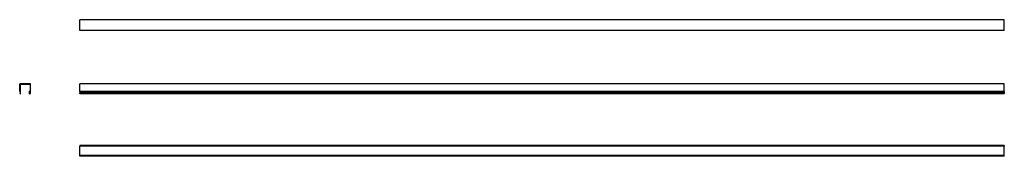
# Model space of a CAD drawing. Header units: millimetres. Extents: x -1422 to 1794, y -6 to 438.
import ezdxf

# ---------------------------------------------------------------- set-up
doc = ezdxf.new("R2010")
doc.units = ezdxf.units.MM
doc.linetypes.add('SLD-Solid', pattern=[0])

msp = doc.modelspace()

# ---------------------------------------------------------------- linework, layer by layer
at = {"color": 7, "linetype": 'SLD-Solid', "lineweight": 25}
for p, q in [((1794.2, 438.5), (-1225.8, 438.5)), ((-1225.8, 438.5), (-1225.8, 438.3)), ((1794.2, 438.3), (-1225.8, 438.3)), ((-1225.8, 403.6), (-1225.8, 438.3)), ((1794.2, 438.5), (1794.2, 438.3)), ((1794.2, 403.6), (1794.2, 438.3)), ((1794.2, 403.6), (-1225.8, 403.6)), ((-1225.8, 403.6), (-1225.8, 403.4)), ((1794.2, 403.4), (-1225.8, 403.4)), ((1794.2, 403.6), (1794.2, 403.4)), ((-1422.4, 204.9), (-1422.4, 229.5)), ((-1387.6, 229.7), (-1422.2, 229.7)), ((-1421.1, 228.3), (-1421.1, 206.2)), ((-1420.9, 228.5), (-1388.9, 228.5)), ((-1388.7, 228.3), (-1388.7, 206.2)), ((-1387.4, 204.9), (-1387.4, 229.5)), ((1794.2, 229.7), (-1225.8, 229.7)), ((-1225.8, 229.7), (-1225.8, 229.5)), ((1794.2, 229.5), (-1225.8, 229.5)), ((-1225.8, 204.9), (-1225.8, 229.5)), ((1794.2, 229.7), (1794.2, 229.5)), ((1794.2, 204.9), (1794.2, 229.5)), ((-1422.2, 204.7), (-1421.4, 204.7)), ((-1421.2, 204.5), (-1421.2, 200.9)), ((-1421.2, 198.6), (-1421.2, 197.7)), ((-1421, 197.5), (-1420.1, 197.5)), ((-1420.1, 206), (-1420.9, 206)), ((-1419.9, 197.7), (-1419.9, 205.8)), ((-1389.9, 197.7), (-1389.9, 205.8)), ((-1389.7, 206), (-1388.9, 206)), ((-1388.8, 197.5), (-1389.7, 197.5)), ((-1388.6, 204.5), (-1388.6, 200.9)), ((-1388.6, 198.6), (-1388.6, 197.7)), ((-1387.6, 204.7), (-1388.4, 204.7)), ((1794.2, 204.9), (-1225.8, 204.9)), ((-1225.8, 204.9), (-1225.8, 204.7)), ((1794.2, 204.7), (-1225.8, 204.7)), ((-1225.8, 204.5), (-1225.8, 204.7)), ((1794.2, 204.5), (-1225.8, 204.5)), ((-1225.8, 204.5), (-1225.8, 200.9)), ((1794.2, 200.9), (-1225.8, 200.9)), ((-1225.8, 200.9), (-1225.8, 200.7)), ((1794.2, 200.7), (-1225.8, 200.7)), ((-1225.8, 198.8), (-1225.8, 200.7)), ((1794.2, 198.8), (-1225.8, 198.8)), ((-1225.8, 198.8), (-1225.8, 198.6)), ((1794.2, 198.6), (-1225.8, 198.6)), ((-1225.8, 198.6), (-1225.8, 197.7)), ((1794.2, 197.7), (-1225.8, 197.7)), ((-1225.8, 197.7), (-1225.8, 197.5)), ((1794.2, 197.5), (-1225.8, 197.5)), ((1794.2, 204.9), (1794.2, 204.7)), ((1794.2, 204.5), (1794.2, 204.7)), ((1794.2, 204.5), (1794.2, 200.9)), ((1794.2, 200.9), (1794.2, 200.7)), ((1794.2, 198.8), (1794.2, 200.7)), ((1794.2, 198.8), (1794.2, 198.6)), ((1794.2, 198.6), (1794.2, 197.7)), ((1794.2, 197.7), (1794.2, 197.5)), ((1794.2, 29.4), (-1225.8, 29.4)), ((-1225.8, 29.4), (-1225.8, 29.2)), ((1794.2, 29.2), (-1225.8, 29.2)), ((-1225.8, 29.2), (-1225.8, 28.4)), ((1794.2, 28.4), (-1225.8, 28.4)), ((-1225.8, 28.2), (-1225.8, 28.4)), ((1794.2, 28.2), (-1225.8, 28.2)), ((1794.2, 28.2), (-1225.8, 28.2)), ((-1225.8, 28.2), (-1225.8, 28)), ((-1225.8, 28.2), (-1225.8, 28.2)), ((1794.2, 28), (-1225.8, 28)), ((-1225.8, 28), (-1225.8, 27.1)), ((1794.2, 27.1), (-1225.8, 27.1)), ((-1225.8, 27.1), (-1225.8, 26.9)), ((1794.2, 26.9), (-1225.8, 26.9)), ((-1225.8, -3.1), (-1225.8, 26.9)), ((1794.2, 29.4), (1794.2, 29.2)), ((1794.2, 29.2), (1794.2, 28.4)), ((1794.2, 28.2), (1794.2, 28.4)), ((1794.2, 28.2), (1794.2, 28)), ((1794.2, 28.2), (1794.2, 28.2)), ((1794.2, 28), (1794.2, 27.1)), ((1794.2, 27.1), (1794.2, 26.9)), ((1794.2, -3.1), (1794.2, 26.9)), ((1794.2, -3.1), (-1225.8, -3.1)), ((-1225.8, -3.1), (-1225.8, -3.3)), ((1794.2, -3.3), (-1225.8, -3.3)), ((-1225.8, -4.2), (-1225.8, -3.3)), ((1794.2, -4.2), (-1225.8, -4.2)), ((-1225.8, -4.2), (-1225.8, -4.4)), ((-1225.8, -4.4), (1794.2, -4.4)), ((1794.2, -4.4), (-1225.8, -4.4)), ((-1225.8, -4.4), (-1225.8, -4.4)), ((-1225.8, -4.6), (-1225.8, -4.4)), ((1794.2, -4.6), (-1225.8, -4.6)), ((-1225.8, -5.4), (-1225.8, -4.6)), ((1794.2, -5.4), (-1225.8, -5.4)), ((-1225.8, -5.4), (-1225.8, -5.6)), ((1794.2, -5.6), (-1225.8, -5.6)), ((1794.2, -3.1), (1794.2, -3.3)), ((1794.2, -4.2), (1794.2, -3.3)), ((1794.2, -4.2), (1794.2, -4.4)), ((1794.2, -4.4), (1794.2, -4.4)), ((1794.2, -4.6), (1794.2, -4.4)), ((1794.2, -5.4), (1794.2, -4.6)), ((1794.2, -5.4), (1794.2, -5.6))]:
    msp.add_line(p, q, dxfattribs=at)
for centre, radius, start, end in [((-1422.2, 229.5), 0.199, 89.9644, 179.9716), ((-1420.9, 228.3), 0.2, 89.9491, 180), ((-1388.9, 228.3), 0.2, 0, 90.0509), ((-1387.6, 229.5), 0.199, 0.0284, 90.0356), ((-1422.2, 204.9), 0.2, 180, 270), ((-1421.4, 204.5), 0.199, 0.0114, 90.0185), ((-1421, 200.8), 0.188, 174.5474, 234.7131), ((-1421, 198.6), 0.202, 119.013, 179.1602), ((-1421, 197.7), 0.2, 180, 270.0043), ((-1420.9, 206.2), 0.2, 180, 270), ((-1421.6, 199.7), 1.1, 300.6275, 60.9131), ((-1420.1, 205.8), 0.192, 2.1206, 92.1277), ((-1420.1, 197.7), 0.2, 270.0043, 0.0003), ((-1389.7, 205.8), 0.192, 87.8723, 177.8794), ((-1389.7, 197.7), 0.2, 179.9997, 269.9957), ((-1388.1, 199.7), 1.1, 119.0869, 239.3725), ((-1388.9, 206.2), 0.2, 270, 0), ((-1388.8, 197.7), 0.2, 269.9957, 0), ((-1388.8, 198.6), 0.202, 0.8398, 60.987), ((-1388.4, 204.5), 0.199, 89.9815, 179.9886), ((-1388.8, 200.8), 0.188, 305.2869, 5.4526), ((-1387.6, 204.9), 0.2, 270, 0)]:
    msp.add_arc(centre, radius, start, end, dxfattribs=at)

doc.saveas('drawing.dxf')
